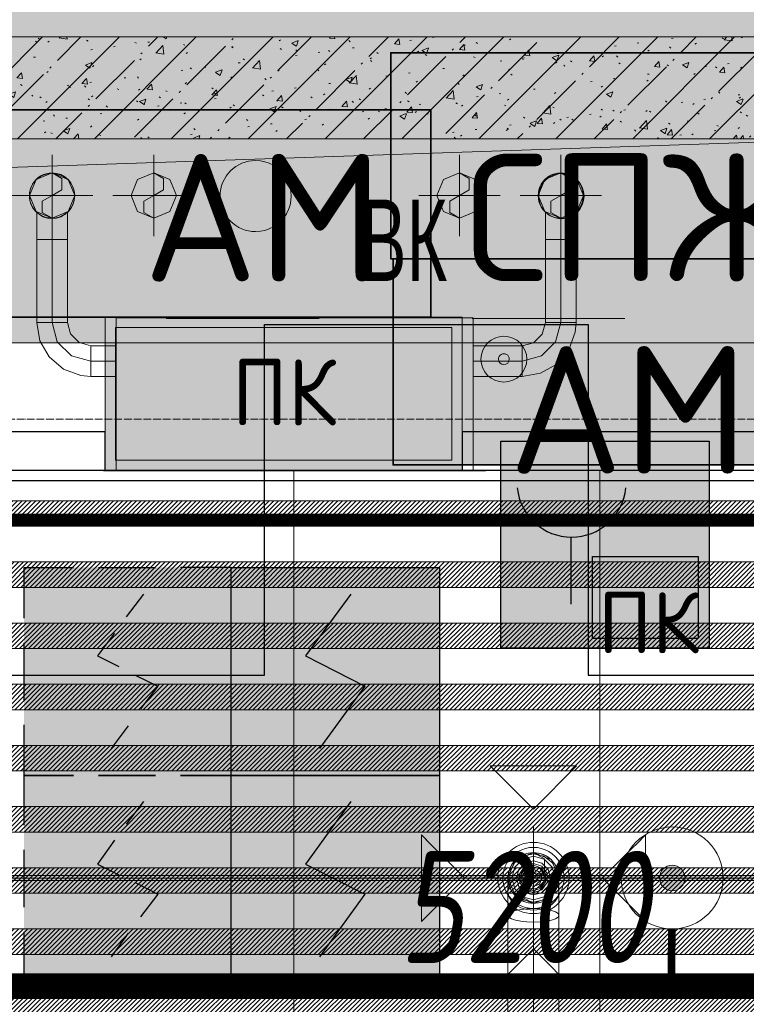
# Model space of a CAD drawing. Header units: millimetres. Extents: x -525784 to 178656, y -69521 to 385150.
# Tile 237 of 256: x -182541 to -181115, y 366396 to 368328. Entities that reach past the tile are written whole.
import ezdxf

# ---------------------------------------------------------------- set-up
doc = ezdxf.new("R2010")
doc.units = ezdxf.units.MM
for name, pattern in [('( Hidden )', [0.375, 0.25, -0.125]), ('-D1-03x03', [6, 3, -3]), ('-D1d1-15x02', [19, 15, -2, 0, -2]), ('DASHDOT', [25.4, 12.7, -6.35, 0, -6.35]), ('DASHEDx20', [0.75, 0.5, -0.25])]:
    doc.linetypes.add(name, pattern=pattern)
doc.layers.get('Defpoints').update_dxf_attribs({"color": 31})
for name, color, linetype, lineweight in [('_0', 7, 'Continuous', 13), ('A-DETL-GENF', 7, 'Continuous', 5), ('A-FLOR', 7, 'Continuous', 5), ('A-GENM-HDLN', 7, '-D1-03x03', 5), ('A-WALL', 7, 'Continuous', 5), ('dim_light', 12, 'Continuous', 9), ('dim_razv', 93, 'DASHDOT', 9), ('engineering', 20, 'Continuous', 13), ('I-WALL', 7, 'Continuous', 5), ('M-EQPM', 7, 'Continuous', 5), ('M-EQPM-IDEN', 7, 'Continuous', 5), ('pot', 183, 'Continuous', 15), ('pot sh', 183, 'Continuous', 15), ('S-GRID', 7, 'Continuous', 5), ('wall_new', 152, 'Continuous', 30)]:
    doc.layers.add(name, color=color, linetype=linetype, lineweight=lineweight)
for name, color, linetype, true_color in [('PDF13_0', 30, 'Continuous', 0xff7f00), ('PDF13_Оборудование', 7, 'Continuous', 0xffffff), ('PDF3_Geometry', 7, 'Continuous', 0xdedede), ('PDF3_Solid Fills', 7, 'Continuous', 0x008000), ('PDF7_Geometry', 7, 'Continuous', 0xaaaaaa)]:
    doc.layers.add(name, color=color, linetype=linetype, true_color=true_color)
for name, color, linetype in [('PDF13_ПС дымовой', 1, 'Continuous'), ('PDF13_ПС ручной', 1, 'Continuous'), ('PDF_Text', 7, 'Continuous')]:
    doc.layers.add(name, color=color, linetype=linetype)
doc.layers.add('pol', color=7, linetype='Continuous', lineweight=15, true_color=0x738991)
doc.layers.add('Сводный план', color=1, linetype='Continuous', lineweight=0, true_color=0xff0000)
doc.styles.add('Arial Narrow_2', font='txt', dxfattribs={"width": 0.75, "height": 250})
doc.styles.add('fl_iso paper', font='isocpeur.ttf', dxfattribs={"width": 0.8, "oblique": 10})
doc.styles.add('GOST-2.304_Type-B', font='GOST_Common.ttf')
doc.styles.add('PDF ISOCPEUR', font='isocpeur.ttf')
doc.dimstyles.new('In tre 1_75', dxfattribs={"dimtxt": 220, "dimasz": 120, "dimexe": 60, "dimexo": 10, "dimgap": 50, "dimtad": 1, "dimdec": 0, "dimrnd": 5, "dimzin": 0, "dimdsep": 46, "dimtxsty": 'fl_iso paper', "dimblk": 'ARCHTICK', "dimcen": 0, "dimdle": 60, "dimadec": 0, "dimazin": 0, "dimtfac": 1, "dimtdec": 0, "dimtofl": 0, "dimtmove": 1, "dimatfit": 1, "dimfxl": 1, "dimtfill": 1, "dimtolj": 1, "dimtzin": 0, "dimarcsym": 1})
pattern_1 = [(225, (-233499.5126, 347664.789), (4.49012806, -4.49012806), [])]
pattern_2 = [(225, (-233499.5126, 348024.789), (4.49012806, -4.49012806), [])]

# ---------------------------------------------------------------- blocks, each defined once
blk = doc.blocks.new('_ArchTick')
at = {"color": 0, "linetype": 'ByBlock', "lineweight": 9, "const_width": 0.15}
blk.add_lwpolyline([(-0.5, -0.5), (0.5, 0.5)], dxfattribs=at)
blk = doc.blocks.new('*D6234')
at = {"layer": 'Defpoints', "color": 0, "transparency": 16777216}
for p in [(-178952.9, 366427.3), (-184152.9, 366189.7), (-178952.9, 366189.7)]:
    blk.add_point(p, dxfattribs=at)
at = {"layer": 'dim_light', "color": 0, "lineweight": -2, "transparency": 16777216}
for p, q in [((-184152.9, 366199.7), (-184152.9, 366487.3)), ((-178952.9, 366199.7), (-178952.9, 366487.3)), ((-184212.9, 366427.3), (-178892.9, 366427.3))]:
    blk.add_line(p, q, dxfattribs=at)
at = {"layer": 'dim_light', "color": 0, "lineweight": -2, "transparency": 16777216, "xscale": 120, "yscale": 120, "zscale": 120, "rotation": 180}
blk.add_blockref('_ArchTick', (-184152.9, 366427.3), dxfattribs=at)
at = {"layer": 'dim_light', "color": 0, "lineweight": -2, "transparency": 16777216, "xscale": 120, "yscale": 120, "zscale": 120}
blk.add_blockref('_ArchTick', (-178952.9, 366427.3), dxfattribs=at)
at = {"layer": 'dim_light', "color": 0, "transparency": 16777216, "insert": (-181552.9, 366587.3), "char_height": 220, "attachment_point": 5, "style": 'fl_iso paper', "bg_fill": 3, "box_fill_scale": 1.1, "bg_fill_color": 256, "bg_fill_true_color": 13158600, "bg_fill_transparency": 0}
blk.add_mtext('\\A1;5200', dxfattribs=at)
blk = doc.blocks.new('*U12213')
at = {"layer": 'pol', "true_color": 0x007dfa, "transparency": 33554687}
h = blk.add_hatch(color=150, dxfattribs=at)
h.dxf.hatch_style = 1
h.paths.add_polyline_path([(22892.6, 0), (0, 0), (0, -10), (22892.6, -10)])
at = {"layer": 'pol', "color": 162, "true_color": 0x2c3cc9}
blk.add_lwpolyline([(22892.6, 0), (0, 0), (0, -10), (22892.6, -10)], close=True, dxfattribs=at)
blk = doc.blocks.new('ghftytytd')
at = {"layer": 'PDF7_Geometry', "color": 5, "lineweight": 18, "true_color": 0x0000ff}
for points in [[(10685.1, 20120), (10770, 20035.1), (10854.8, 20120)], [(10550.3, 19984.5), (10635.1, 19899.6), (10550.3, 19814.7)], [(10989.8, 19984.8), (10905, 19900), (10989.8, 19815.1)], [(10770, 19947.5), (10749.4, 19942.8), (10732.9, 19929.6), (10723.7, 19910.5), (10723.7, 19889.4), (10732.9, 19870.4), (10749.4, 19857.2), (10770, 19852.5), (10790.6, 19857.2), (10807.1, 19870.4), (10816.3, 19889.4), (10816.3, 19910.5), (10807.1, 19929.6), (10790.6, 19942.8)], [(10770, 19857.4), (10748.7, 19863.2), (10733.2, 19878.7), (10727.5, 19900), (10733.2, 19921.2), (10748.7, 19936.8), (10770, 19942.5), (10791.2, 19936.8), (10806.8, 19921.2), (10812.5, 19900), (10806.8, 19878.7), (10791.2, 19863.2)], [(10770, 19933.3), (10753.3, 19928.8), (10741.1, 19916.6), (10736.7, 19900), (10741.1, 19883.3), (10753.3, 19871.1), (10770, 19866.6), (10786.7, 19871.1), (10798.9, 19883.3), (10803.3, 19900), (10798.9, 19916.6), (10786.7, 19928.8)], [(10770, 19871.6), (10753.3, 19877), (10743.1, 19891.2), (10743.1, 19908.7), (10753.3, 19922.9), (10770, 19928.3), (10786.7, 19922.9), (10796.9, 19908.7), (10796.9, 19891.2), (10786.7, 19877)], [(10770, 19925), (10755.3, 19920.2), (10746.2, 19907.7), (10746.2, 19892.2), (10755.3, 19879.7), (10770, 19874.9), (10784.7, 19879.7), (10793.8, 19892.2), (10793.8, 19907.7), (10784.7, 19920.2)], [(10770, 19922), (10757.1, 19917.8), (10749, 19906.8), (10749, 19893.1), (10757.1, 19882.2), (10770, 19878), (10782.9, 19882.2), (10790.9, 19893.1), (10790.9, 19906.8), (10782.9, 19917.8)], [(10720, 19873.2), (10721.7, 19863.7), (10726.7, 19854.9), (10734.6, 19847.3), (10745, 19841.5), (10757.1, 19837.8), (10770, 19836.6), (10782.9, 19837.8), (10795, 19841.5), (10805.4, 19847.3), (10813.3, 19854.9), (10818.3, 19863.7), (10820, 19873.2), (10818.3, 19882.6), (10813.3, 19891.5), (10805.4, 19899), (10795, 19904.9), (10782.9, 19908.5), (10770, 19909.8), (10757.1, 19908.5), (10745, 19904.9), (10734.6, 19899), (10726.7, 19891.5), (10721.7, 19882.6)], [(10770, 19883), (10758, 19887.9), (10753, 19900), (10758, 19912), (10770, 19917), (10782, 19912), (10787, 19900), (10782, 19887.9)], [(10770, 19916.6), (10758.2, 19911.7), (10753.3, 19900), (10758.2, 19888.2), (10770, 19883.3), (10781.8, 19888.2), (10786.7, 19900), (10781.8, 19911.7)], [(10770, 19910), (10761.3, 19905), (10761.3, 19894.9), (10770, 19890), (10778.6, 19894.9), (10778.6, 19905)], [(10720, 19826.8), (10721.7, 19823.3), (10726.7, 19820.1), (10734.6, 19817.3), (10745, 19815.1), (10757.1, 19813.8), (10770, 19813.3), (10782.9, 19813.8), (10795, 19815.1), (10805.4, 19817.3), (10813.3, 19820.1), (10818.3, 19823.3), (10820, 19826.8), (10818.3, 19830.2), (10813.3, 19833.5), (10805.4, 19836.2), (10795, 19838.4), (10782.9, 19839.7), (10770, 19840.2), (10757.1, 19839.7), (10745, 19838.4), (10734.6, 19836.2), (10726.7, 19833.5), (10721.7, 19830.2)], [(10770, 19800), (10757.1, 19800), (10745, 19800), (10734.6, 19800), (10726.7, 19800), (10721.7, 19800), (10720, 19800), (10721.7, 19800), (10726.7, 19800), (10734.6, 19800), (10745, 19800), (10757.1, 19800)], [(10770, 19800), (10782.9, 19800), (10795, 19800), (10805.4, 19800), (10813.3, 19800), (10818.3, 19800), (10820, 19800), (10820, 19619.9), (10818.3, 19619.9), (10813.3, 19619.9), (10805.4, 19619.9), (10795, 19619.9), (10782.9, 19619.9), (10770, 19619.9)], [(10770, 19800), (10782.9, 19800), (10795, 19800), (10805.4, 19800), (10813.3, 19800), (10818.3, 19800), (10820, 19800), (10818.3, 19800), (10813.3, 19800), (10805.4, 19800), (10795, 19800), (10782.9, 19800)], [(10685.1, 19676), (10770, 19760.9), (10854.8, 19676)]]:
    blk.add_lwpolyline(points, close=True, dxfattribs=at)
for points in [[(10770, 19800), (10770, 20000)], [(10770, 19949.9), (10757.1, 19948.3), (10745, 19943.3), (10734.6, 19935.3), (10726.7, 19925), (10721.7, 19912.9), (10720, 19900), (10721.7, 19912.9), (10726.7, 19925), (10734.6, 19935.3), (10745, 19943.3), (10757.1, 19948.3), (10770, 19949.9), (10782.9, 19948.3), (10795, 19943.3), (10805.4, 19935.3), (10813.3, 19925), (10818.3, 19912.9), (10820, 19900), (10818.3, 19912.9), (10813.3, 19925), (10805.4, 19935.3), (10795, 19943.3), (10782.9, 19948.3), (10770, 19949.9), (10791.6, 19937.5), (10791.6, 19912.4), (10770, 19900), (10748.3, 19887.5), (10748.3, 19862.5), (10770, 19850), (10770, 19886.6), (10770, 19900)], [(10820, 19900), (10805.4, 19935.3), (10770, 19949.9), (10734.6, 19935.3), (10720, 19900)], [(10670, 19900), (10870, 19900)], [(10720, 19900), (10734.6, 19864.6), (10770, 19850), (10805.4, 19864.6), (10820, 19900)], [(10720, 19619.9), (10720, 19800), (10720, 19826.8), (10720, 19873.2), (10720, 19900), (10721.7, 19887), (10726.7, 19874.9), (10734.6, 19864.6), (10745, 19856.7), (10757.1, 19851.7), (10770, 19850), (10757.1, 19851.7), (10745, 19856.7), (10734.6, 19864.6), (10726.7, 19874.9), (10721.7, 19887), (10720, 19900)], [(10770, 19850), (10782.9, 19851.7), (10795, 19856.7), (10805.4, 19864.6), (10813.3, 19874.9), (10818.3, 19887), (10820, 19900)], [(10820, 19900), (10818.3, 19887), (10813.3, 19874.9), (10805.4, 19864.6), (10795, 19856.7), (10782.9, 19851.7), (10770, 19850)], [(10820, 19873.2), (10820, 19900)], [(10820, 19826.8), (10820, 19873.2)], [(10770, 19800), (10770, 19850)], [(10820, 19800), (10820, 19826.8)], [(10720, 19800), (10721.7, 19800), (10726.7, 19800), (10734.6, 19800), (10745, 19800), (10757.1, 19800), (10770, 19800)], [(10770, 19800), (10757.1, 19800), (10745, 19800), (10734.6, 19800), (10726.7, 19800), (10721.7, 19800), (10720, 19800)], [(10770, 19800), (10782.9, 19800), (10795, 19800), (10805.4, 19800), (10813.3, 19800), (10818.3, 19800), (10820, 19800)], [(10770, 19619.9), (10770, 19800)]]:
    blk.add_lwpolyline(points, dxfattribs=at)
for points in [[(10700, 19900, 0.999748), (10840, 19900, 0.999748)], [(10710, 19900, 1.000294), (10830, 19900, 1.000294)]]:
    blk.add_lwpolyline(points, format="xyb", close=True, dxfattribs=at)
for centre, radius, start, end in [((10770, 19899.9), 70, 0.0144, 179.9856), ((10770, 19900), 60, 359.9832, 180.0168), ((10770, 19899.9), 50, 0.0202, 179.9798), ((10770, 19899.9), 50, 0.0202, 179.9798), ((10770, 19899.9), 50, 0.0202, 179.9798), ((10770, 19899.9), 50, 0.0202, 179.9798), ((10770, 19900), 70, 180.0144, 359.9856), ((10770, 19899.9), 60, 179.9832, 0.0168), ((10770, 19900), 50, 180.0202, 359.9798), ((10770, 19900), 50, 180.0202, 359.9798), ((10770, 19900), 50, 180.0202, 359.9798), ((10770, 19900), 50, 180.0202, 359.9798)]:
    blk.add_arc(centre, radius, start, end, dxfattribs=at)
blk = doc.blocks.new('kggfdrrrv44')
at = {"layer": 'PDF13_0', "lineweight": 25}
blk.add_lwpolyline([(7505.7, 20297.8), (10242.6, 20297.8), (10242.6, 20985.7), (10877.6, 20985.7), (10877.6, 20297.8), (25074.1, 20297.8), (25074.1, 20943.3), (25406.5, 20943.3), (25406.5, 20297.8), (29057.7, 20297.8)], dxfattribs=at)
at = {"layer": 'PDF13_Оборудование', "transparency": 33554559}
for points in [[(11430, 21519.1), (10490.2, 21519.1), (11430, 21114.8)], [(10490.2, 21519.1), (11430, 21114.8), (10490.2, 21114.8)], [(10568.6, 21406.9), (9628.8, 21406.9), (10568.6, 21000.5)], [(9628.8, 21406.9), (10568.6, 21000.5), (9628.8, 21000.5)], [(11434.3, 21114.8), (10494.5, 21114.8), (11434.3, 20710.5)], [(10494.5, 21114.8), (11434.3, 20710.5), (10494.5, 20710.5)]]:
    blk.add_solid(points, dxfattribs=at)
at = {"layer": 'PDF13_ПС дымовой', "color": 230, "lineweight": 25, "true_color": 0xff007f}
for points in [[(9770.6, 20409.9), (9770.6, 20509.4), (9867.9, 20509.4)], [(9916.6, 20509.4), (10028.8, 20509.4)], [(10177, 20409.9), (10177, 20509.4), (10077.5, 20509.4)], [(9971.7, 20412.1), (10005.5, 20456.5)], [(9948.4, 20380.3), (9914.5, 20335.9), (9956.8, 20314.7)], [(9770.6, 20249.1), (9770.6, 20361.3)], [(10177, 20249.1), (10177, 20361.3)], [(9988.6, 20297.8), (10033, 20276.6), (9999.2, 20232.1)], [(9770.6, 20003.5), (9770.6, 20100.9), (9867.9, 20100.9), (9770.6, 20100.9), (9770.6, 20200.4)], [(9942, 20153.8), (9975.9, 20198.3)], [(10177, 20003.5), (10177, 20100.9), (10077.5, 20100.9), (10177, 20100.9), (10177, 20200.4)], [(9971.7, 20005.7), (10005.5, 20050.1)], [(9948.4, 19973.9), (9914.5, 19927.3), (9956.8, 19906.2)], [(9770.6, 19842.7), (9770.6, 19954.9)], [(10177, 19842.7), (10177, 19954.9)], [(9988.6, 19891.4), (10033, 19868.1), (9999.2, 19823.6)], [(9867.9, 19694.5), (9770.6, 19694.5), (9770.6, 19794)], [(9942, 19745.3), (9975.9, 19791.9)], [(10077.5, 19694.5), (10177, 19694.5), (10177, 19794)], [(9916.6, 19694.5), (10028.8, 19694.5)]]:
    blk.add_lwpolyline(points, dxfattribs=at)
at = {"layer": 'PDF13_ПС дымовой', "lineweight": 30}
for points in [[(10585.5, 20509.4), (10585.5, 20306.2), (10585.5, 20100.9), (10380.2, 20100.9), (10177, 20100.9), (10177, 20306.2), (10177, 20509.4), (10380.2, 20509.4)], [(10585.5, 20100.9), (10585.5, 19897.7), (10585.5, 19694.5), (10380.2, 19694.5), (10177, 19694.5), (10177, 19897.7), (10177, 20100.9), (10380.2, 20100.9)]]:
    blk.add_lwpolyline(points, close=True, dxfattribs=at)
for points in [[(10411.9, 20456.5), (10323, 20335.9), (10439.4, 20276.6), (10350.5, 20153.8)], [(10411.9, 20050.1), (10323, 19927.3), (10439.4, 19868.1), (10350.5, 19745.3)]]:
    blk.add_lwpolyline(points, dxfattribs=at)
at = {"layer": 'PDF13_ПС дымовой', "color": 230, "lineweight": 25, "true_color": 0xff007f}
blk.add_lwpolyline([(10028.8, 20100.9), (9916.6, 20100.9)], close=True, dxfattribs=at)
at = {"layer": 'PDF13_ПС дымовой', "color": 7, "true_color": 0xffffff, "transparency": 33554559}
for points in [[(10177, 20509.4), (9770.6, 20509.4), (10177, 20100.9)], [(9770.6, 20509.4), (10177, 20100.9), (9770.6, 20100.9)], [(10585.5, 20509.4), (10177, 20509.4), (10585.5, 20306.2)], [(10177, 20509.4), (10585.5, 20306.2), (10177, 20306.2)], [(10585.5, 20306.2), (10177, 20306.2), (10585.5, 20100.9)], [(10177, 20306.2), (10585.5, 20100.9), (10177, 20100.9)], [(10177, 20100.9), (9770.6, 20100.9), (10177, 19694.5)], [(9770.6, 20100.9), (10177, 19694.5), (9770.6, 19694.5)], [(10585.5, 20100.9), (10177, 20100.9), (10585.5, 19897.7)], [(10177, 20100.9), (10585.5, 19897.7), (10177, 19897.7)], [(10585.5, 19897.7), (10177, 19897.7), (10585.5, 19694.5)], [(10177, 19897.7), (10585.5, 19694.5), (10177, 19694.5)]]:
    blk.add_solid(points, dxfattribs=at)
at = {"layer": 'PDF13_ПС ручной', "color": 7, "true_color": 0xffffff, "transparency": 33554559}
for points in [[(11114.7, 20757.1), (10706.1, 20757.1), (11114.7, 20350.7)], [(10706.1, 20757.1), (11114.7, 20350.7), (10706.1, 20350.7)]]:
    blk.add_solid(points, dxfattribs=at)
at = {"layer": 'PDF_Text', "color": 177, "lineweight": 35, "true_color": 0x283188}
for points in [[(11430, 21519.1), (10490.2, 21519.1), (10490.2, 21114.8), (11430, 21114.8)], [(10568.6, 21406.9), (9628.8, 21406.9), (9628.8, 21000.5), (10568.6, 21000.5)], [(11434.3, 21114.8), (10494.5, 21114.8), (10494.5, 20710.5), (11434.3, 20710.5)]]:
    blk.add_lwpolyline(points, close=True, dxfattribs=at)
at = {"layer": 'PDF_Text', "color": 5, "lineweight": 30}
for points in [[(11114.7, 20350.7), (10706.1, 20350.7), (10706.1, 20757.1), (11114.7, 20757.1)], [(10886.1, 20530.6), (11093.5, 20530.6), (11093.5, 20369.7), (10886.1, 20369.7)]]:
    blk.add_lwpolyline(points, close=True, dxfattribs=at)
blk.add_lwpolyline([(10843.7, 20568.7), (10843.7, 20437.5)], dxfattribs=at)
blk.add_arc((10844.8, 20675.6), 106.9, 185.5706, 354.4294, dxfattribs=at)
at = {"layer": 'PDF_Text', "color": 177, "true_color": 0x283188, "char_height": 249.99, "attachment_point": 7, "style": 'PDF ISOCPEUR'}
for s, insert in [('АМ СПЖ', (10004.3, 21070)), ('АМ', (10721, 20693))]:
    blk.add_mtext(s, dxfattribs=dict(at, insert=insert))
at = {"layer": 'PDF_Text', "color": 5, "insert": (10896.6, 20340.7), "char_height": 120, "attachment_point": 7, "style": 'PDF ISOCPEUR'}
blk.add_mtext('ПК', dxfattribs=at)
blk = doc.blocks.new('ghfrrdx644')
at = {"layer": 'Сводный план', "lineweight": 13, "true_color": 0x00c200}
h = blk.add_hatch(color=92, dxfattribs=at)
h.dxf.hatch_style = 1
edge = h.paths.add_edge_path()
edge.add_arc((12468.4, 17945.6), 25, 0, 360)
at = {"layer": 'PDF3_Geometry', "color": 1, "lineweight": 18}
for points in [[(11251.7, 19364.5), (11251.7, 19204.5)], [(12249.8, 19364.5), (12249.8, 19204.5)], [(11207.2, 19284.5), (11220.2, 19253.1), (11251.7, 19240), (11283.2, 19253.1), (11296.2, 19284.5), (11283.2, 19316), (11251.7, 19329), (11220.2, 19316)], [(12205.3, 19284.5), (12218.3, 19253.1), (12249.8, 19240), (12281.3, 19253.1), (12294.3, 19284.5), (12281.3, 19316), (12249.8, 19329), (12218.3, 19316)], [(11331.7, 19284.5), (11171.7, 19284.5)], [(12329.8, 19284.5), (12169.8, 19284.5)], [(11251.7, 19198.5), (11243.9, 19198.5), (11236.6, 19198.5), (11230.4, 19198.5), (11225.6, 19198.5), (11222.6, 19198.5), (11221.6, 19198.5), (11222.6, 19198.5), (11225.6, 19198.5), (11230.4, 19198.5), (11236.6, 19198.5), (11243.9, 19198.5)], [(11251.7, 19198.5), (11259.5, 19198.5), (11266.7, 19198.5), (11272.9, 19198.5), (11277.7, 19198.5), (11280.7, 19198.5), (11281.7, 19198.5), (11281.7, 19035.6), (11280.7, 19035.6), (11277.7, 19035.6), (11272.9, 19035.6), (11266.7, 19035.6), (11259.5, 19035.6), (11251.7, 19035.6)], [(11251.7, 19198.5), (11259.5, 19198.5), (11266.8, 19198.5), (11273, 19198.5), (11277.8, 19198.5), (11280.8, 19198.5), (11281.9, 19198.5), (11280.8, 19198.5), (11277.8, 19198.5), (11273, 19198.5), (11266.8, 19198.5), (11259.5, 19198.5)], [(12249.8, 19198.5), (12242, 19198.5), (12234.7, 19198.5), (12228.5, 19198.5), (12223.7, 19198.5), (12220.7, 19198.5), (12219.6, 19198.5), (12220.7, 19198.5), (12223.7, 19198.5), (12228.5, 19198.5), (12234.7, 19198.5), (12242, 19198.5)], [(12249.8, 19198.5), (12257.6, 19198.5), (12264.9, 19198.5), (12271.1, 19198.5), (12275.9, 19198.5), (12278.9, 19198.5), (12279.9, 19198.5), (12278.9, 19198.5), (12275.9, 19198.5), (12271.1, 19198.5), (12264.9, 19198.5), (12257.6, 19198.5)], [(11327.7, 18989.8), (11304.6, 18996), (11287.8, 19013), (11281.9, 19035.6), (11280.8, 19035.6), (11277.8, 19035.6), (11273, 19035.6), (11266.8, 19035.6), (11259.5, 19035.6), (11251.7, 19035.6), (11243.9, 19035.6), (11236.6, 19035.6), (11230.4, 19035.6), (11225.6, 19035.6), (11222.6, 19035.6), (11221.6, 19035.6), (11227.9, 18999.6), (11246.1, 18967.8), (11274, 18944.1), (11308.3, 18931.3), (11327.7, 18929.5), (11327.7, 18930.5), (11327.7, 18933.5), (11327.7, 18938.3), (11327.7, 18944.6), (11327.7, 18951.8), (11327.7, 18959.6), (11327.7, 18967.4), (11327.7, 18974.7), (11327.7, 18981), (11327.7, 18985.8), (11327.7, 18988.8)], [(11261.9, 18997.6), (11251.7, 19035.6), (11261.9, 18997.6), (11289.7, 18969.8), (11327.7, 18959.6), (11289.7, 18969.8)], [(12077.7, 18745.6), (12077.7, 19044.6), (11377.7, 19044.6), (11377.7, 18745.6), (11377.7, 19044.6), (12077.7, 19044.6)], [(12219.6, 19035.6), (12213.4, 19012.6), (12196.4, 18995.8), (12173.8, 18989.8), (12173.8, 18988.8), (12173.8, 18985.8), (12173.8, 18981), (12173.8, 18974.7), (12173.8, 18967.4), (12173.8, 18959.6), (12173.8, 18951.8), (12173.8, 18944.6), (12173.8, 18938.3), (12173.8, 18933.5), (12173.8, 18930.5), (12173.8, 18929.5), (12209.9, 18935.8), (12241.7, 18954), (12265.4, 18981.9), (12278.2, 19016.2), (12279.9, 19035.6), (12278.9, 19035.6), (12275.9, 19035.6), (12271.1, 19035.6), (12264.9, 19035.6), (12257.6, 19035.6), (12249.8, 19035.6), (12242, 19035.6), (12234.7, 19035.6), (12228.5, 19035.6), (12223.7, 19035.6), (12220.7, 19035.6)], [(11327.7, 18959.6), (11327.7, 18967.4), (11327.7, 18974.6), (11327.7, 18980.9), (11327.7, 18985.6), (11327.7, 18988.6), (11327.7, 18989.6), (11377.7, 18989.6), (11377.7, 18988.6), (11377.7, 18985.6), (11377.7, 18980.9), (11377.7, 18974.6), (11377.7, 18967.4), (11377.7, 18959.6)], [(12173.8, 18959.6), (12173.8, 18951.9), (12173.8, 18944.6), (12173.8, 18938.4), (12173.8, 18933.7), (12173.8, 18930.7), (12173.8, 18929.6), (12077.7, 18929.6), (12077.7, 18930.7), (12077.7, 18933.7), (12077.7, 18938.4), (12077.7, 18944.6), (12077.7, 18951.9), (12077.7, 18959.6)], [(12102.7, 18745.6), (11352.7, 18745.6)], [(11352.7, 18744.6), (11352.7, 18745.6)], [(12102.7, 18744.6), (11352.7, 18744.6)], [(12077.7, 18745.6), (11377.7, 18745.6)], [(12052.7, 18744.6), (11402.7, 18744.6)], [(11402.7, 18744.6), (12052.7, 18744.6)], [(12052.7, 18744.6), (11402.7, 18744.6)], [(11402.7, 18744.6), (12052.7, 18744.6)], [(12102.7, 18744.6), (12102.7, 18745.6)]]:
    blk.add_lwpolyline(points, close=True, dxfattribs=at)
at = {"layer": 'PDF3_Geometry', "color": 232, "lineweight": 18, "true_color": 0xca0064}
for points in [[(11451.1, 19204.5), (11451.1, 19364.5)], [(12051.1, 19204.5), (12051.1, 19364.5)], [(11451.1, 19329), (11470.3, 19317.9), (11470.3, 19295.7), (11451.1, 19284.5), (11431.8, 19273.4), (11431.8, 19251.2), (11451.1, 19240)], [(12051.1, 19329), (12070.3, 19317.9), (12070.3, 19295.7), (12051.1, 19284.5), (12031.8, 19273.4), (12031.8, 19251.2), (12051.1, 19240)], [(11371.1, 19284.5), (11531.1, 19284.5)], [(11971.1, 19284.5), (12131.1, 19284.5)]]:
    blk.add_lwpolyline(points, dxfattribs=at)
at = {"layer": 'PDF3_Geometry', "color": 1, "lineweight": 18}
for points in [[(11251.7, 19329), (11271, 19317.9), (11271, 19295.7), (11251.7, 19284.5), (11232.4, 19273.4), (11232.4, 19251.2), (11251.7, 19240, 1)], [(12249.8, 19329), (12269.1, 19317.9), (12269.1, 19295.7), (12249.8, 19284.5), (12230.5, 19273.4), (12230.5, 19251.2), (12249.8, 19240, 0.999992)]]:
    blk.add_lwpolyline(points, format="xyb", close=True, dxfattribs=at)
at = {"layer": 'PDF3_Geometry', "color": 232, "lineweight": 18, "true_color": 0xca0064}
for points in [[(11406.6, 19284.5), (11419.6, 19253.1), (11451.1, 19240), (11482.5, 19253.1), (11495.6, 19284.5), (11482.5, 19316), (11451.1, 19329), (11419.6, 19316)], [(12006.6, 19284.5), (12019.6, 19253.1), (12051.1, 19240), (12082.5, 19253.1), (12095.6, 19284.5), (12082.5, 19316), (12051.1, 19329), (12019.6, 19316)]]:
    blk.add_lwpolyline(points, close=True, dxfattribs=at)
at = {"layer": 'PDF3_Geometry', "color": 1, "lineweight": 18}
for points in [[(11251.7, 19198.5), (11251.7, 19284.5)], [(12249.8, 19198.5), (12249.8, 19284.5)], [(11221.6, 19251.8), (11221.6, 19198.5)], [(11281.9, 19198.5), (11281.9, 19251.8)], [(12219.6, 19251.8), (12219.6, 19198.5)], [(12279.9, 19198.5), (12279.9, 19251.8)], [(11281.7, 19035.6), (11280.7, 19035.6), (11277.7, 19035.6), (11272.9, 19035.6), (11266.7, 19035.6), (11259.5, 19035.6), (11251.7, 19035.6), (11251.7, 19198.5), (11243.9, 19198.5), (11236.7, 19198.5), (11230.5, 19198.5), (11225.7, 19198.5), (11222.7, 19198.5), (11221.7, 19198.5), (11221.7, 19035.6), (11222.7, 19035.6), (11225.7, 19035.6), (11230.5, 19035.6), (11236.7, 19035.6), (11243.9, 19035.6), (11251.7, 19035.6), (11243.9, 19035.6), (11236.7, 19035.6), (11230.5, 19035.6), (11225.7, 19035.6), (11222.7, 19035.6), (11221.7, 19035.6)], [(11221.7, 19198.5), (11222.7, 19198.5), (11225.7, 19198.5), (11230.5, 19198.5), (11236.7, 19198.5), (11243.9, 19198.5), (11251.7, 19198.5), (11259.5, 19198.5), (11266.7, 19198.5), (11272.9, 19198.5), (11277.7, 19198.5), (11280.7, 19198.5), (11281.7, 19198.5)], [(12219.8, 19035.6), (12220.8, 19035.6), (12223.8, 19035.6), (12228.6, 19035.6), (12234.8, 19035.6), (12242, 19035.6), (12249.8, 19035.6), (12257.6, 19035.6), (12264.8, 19035.6), (12271, 19035.6), (12275.8, 19035.6), (12278.8, 19035.6), (12279.8, 19035.6), (12278.8, 19035.6), (12275.8, 19035.6), (12271, 19035.6), (12264.8, 19035.6), (12257.6, 19035.6), (12249.8, 19035.6), (12242, 19035.6), (12234.8, 19035.6), (12228.6, 19035.6), (12223.8, 19035.6), (12220.8, 19035.6), (12219.8, 19035.6), (12219.8, 19198.5), (12220.8, 19198.5), (12223.8, 19198.5), (12228.6, 19198.5), (12234.8, 19198.5), (12242, 19198.5), (12249.8, 19198.5), (12249.8, 19035.6), (12239.6, 18997.6), (12211.8, 18969.8), (12173.8, 18959.6), (12077.7, 18959.6), (12077.7, 18951.9), (12077.7, 18944.6), (12077.7, 18938.4), (12077.7, 18933.7), (12077.7, 18930.7), (12077.7, 18929.6)], [(12219.8, 19198.5), (12220.8, 19198.5), (12223.8, 19198.5), (12228.6, 19198.5), (12234.8, 19198.5), (12242, 19198.5), (12249.8, 19198.5), (12249.8, 19035.6), (12239.6, 18997.6), (12211.8, 18969.8), (12173.8, 18959.6), (12173.8, 18951.9), (12173.8, 18944.6), (12173.8, 18938.4), (12173.8, 18933.7), (12173.8, 18930.7), (12173.8, 18929.6)], [(12279.8, 19035.6), (12279.8, 19198.5), (12278.8, 19198.5), (12275.8, 19198.5), (12271, 19198.5), (12264.8, 19198.5), (12257.6, 19198.5), (12249.8, 19198.5), (12257.6, 19198.5), (12264.8, 19198.5), (12271, 19198.5), (12275.8, 19198.5), (12278.8, 19198.5), (12279.8, 19198.5)], [(11281.9, 19035.6), (11280.8, 19035.6), (11277.8, 19035.6), (11273, 19035.6), (11266.8, 19035.6), (11259.5, 19035.6), (11251.7, 19035.6), (11243.9, 19035.6), (11236.6, 19035.6), (11230.4, 19035.6), (11225.6, 19035.6), (11222.6, 19035.6), (11221.6, 19035.6)], [(12219.6, 19035.6), (12220.7, 19035.6), (12223.7, 19035.6), (12228.5, 19035.6), (12234.7, 19035.6), (12242, 19035.6), (12249.8, 19035.6), (12257.6, 19035.6), (12264.9, 19035.6), (12271.1, 19035.6), (12275.9, 19035.6), (12278.9, 19035.6), (12279.9, 19035.6)], [(11327.7, 18989.8), (11327.7, 18988.8), (11327.7, 18985.8), (11327.7, 18981), (11327.7, 18974.7), (11327.7, 18967.4), (11327.7, 18959.6), (11327.7, 18951.8), (11327.7, 18944.6), (11327.7, 18938.3), (11327.7, 18933.5), (11327.7, 18930.5), (11327.7, 18929.5)], [(11327.7, 18989.6), (11327.7, 18988.6), (11327.7, 18985.6), (11327.7, 18980.9), (11327.7, 18974.6), (11327.7, 18967.4), (11327.7, 18959.6), (11377.7, 18959.6), (11377.7, 18967.4), (11377.7, 18974.6), (11377.7, 18980.9), (11377.7, 18985.6), (11377.7, 18988.6), (11377.7, 18989.6)], [(12173.8, 18989.6), (12173.8, 18988.6), (12173.8, 18985.6), (12173.8, 18980.9), (12173.8, 18974.6), (12173.8, 18967.4), (12173.8, 18959.6), (12173.8, 18967.4), (12173.8, 18974.6), (12173.8, 18980.9), (12173.8, 18985.6), (12173.8, 18988.6), (12173.8, 18989.6), (12077.7, 18989.6), (12077.7, 18988.6), (12077.7, 18985.6), (12077.7, 18980.9), (12077.7, 18974.6), (12077.7, 18967.4), (12077.7, 18959.6), (12077.7, 18967.4), (12077.7, 18974.6), (12077.7, 18980.9), (12077.7, 18985.6), (12077.7, 18988.6), (12077.7, 18989.6)], [(12173.8, 18989.8), (12173.8, 18988.8), (12173.8, 18985.8), (12173.8, 18981), (12173.8, 18974.7), (12173.8, 18967.4), (12173.8, 18959.6), (12173.8, 18951.8), (12173.8, 18944.6), (12173.8, 18938.3), (12173.8, 18933.5), (12173.8, 18930.5), (12173.8, 18929.5)], [(11327.7, 18929.6), (11327.7, 18930.7), (11327.7, 18933.7), (11327.7, 18938.4), (11327.7, 18944.6), (11327.7, 18951.9), (11327.7, 18959.6), (11327.7, 18951.9), (11327.7, 18944.6), (11327.7, 18938.4), (11327.7, 18933.7), (11327.7, 18930.7), (11327.7, 18929.6), (11377.7, 18929.6), (11377.7, 18930.7), (11377.7, 18933.7), (11377.7, 18938.4), (11377.7, 18944.6), (11377.7, 18951.9), (11377.7, 18959.6), (11377.7, 18951.9), (11377.7, 18944.6), (11377.7, 18938.4), (11377.7, 18933.7), (11377.7, 18930.7), (11377.7, 18929.6)], [(12052.7, 18745.6), (11402.7, 18745.6)], [(11402.7, 18745.6), (11402.7, 18744.6)], [(11402.7, 18744.6), (11402.7, 18745.6)], [(11402.7, 18745.6), (12052.7, 18745.6)], [(12052.7, 18745.6), (11402.7, 18745.6)], [(11402.7, 18745.6), (11402.7, 18744.6)], [(11402.7, 18745.6), (11402.7, 18744.6)], [(11402.7, 18745.6), (12052.7, 18745.6)], [(12052.7, 18745.6), (11402.7, 18745.6)], [(11402.7, 18745.6), (12052.7, 18745.6)], [(11402.7, 18745.6), (12052.7, 18745.6)], [(12052.7, 18745.6), (11402.7, 18745.6)], [(11402.7, 18744.6), (11402.7, 18745.6)], [(11402.7, 18745.6), (11402.7, 18744.6)], [(11402.7, 18745.6), (11402.7, 18744.6)], [(11402.7, 18745.6), (11402.7, 18744.6)], [(12052.7, 18744.6), (12052.7, 18745.6)], [(12052.7, 18744.6), (12052.7, 18745.6)], [(12052.7, 18745.6), (12052.7, 18744.6)], [(12052.7, 18745.6), (12052.7, 18744.6)], [(12052.7, 18744.6), (12052.7, 18745.6)], [(12052.7, 18744.6), (12052.7, 18745.6)], [(12052.7, 18745.6), (12052.7, 18744.6)], [(12052.7, 18745.6), (12052.7, 18744.6)]]:
    blk.add_lwpolyline(points, dxfattribs=at)
at = {"layer": 'PDF3_Geometry', "color": 254, "lineweight": 9, "true_color": 0xcccccc}
blk.add_lwpolyline([(11475.7, 19043.6), (11775.7, 19043.6)], close=True, dxfattribs=at)
for points in [[(12075.7, 19043.6), (12375.7, 19043.6)], [(12375.7, 19043.6), (12075.7, 19043.6)]]:
    blk.add_lwpolyline(points, dxfattribs=at)
at = {"layer": 'PDF3_Geometry', "color": 96, "lineweight": 18, "true_color": 0x008000}
for centre, radius, start, end in [((11651.1, 19283.5), 69.8, 90, 270), ((11651.1, 19283.5), 69.8, 269.9991, 90.0009), ((12138.1, 18963.5), 45, 0.0007, 179.9993), ((12138.1, 18963.5), 10.7, 359.9972, 180.0028), ((12138.1, 18963.5), 45, 180.0007, 359.9993), ((12138.1, 18963.5), 10.7, 180.0028, 359.9972)]:
    blk.add_arc(centre, radius, start, end, dxfattribs=at)
at = {"layer": 'PDF3_Geometry', "color": 1, "lineweight": 18}
for centre, start, end in [((11251.6, 19283.9), 90.0005, 269.9995), ((11251.6, 19283.9), 90.0005, 269.9995), ((11251.7, 19284.5), 89.9991, 270.0009), ((11251.7, 19284.5), 89.9991, 270.0009), ((11251.6, 19283.9), 270, 90), ((11251.7, 19284.5), 270, 90), ((12249.8, 19284.5), 89.9991, 270.0009), ((12249.8, 19284.5), 89.9991, 270.0009), ((12251.1, 19283.5), 89.9986, 270.0014), ((12251.1, 19283.5), 89.9986, 270.0014), ((12249.8, 19284.5), 270.0005, 89.9995), ((12251.1, 19283.5), 270, 90)]:
    blk.add_arc(centre, 44.4, start, end, dxfattribs=at)
at = {"layer": 'PDF3_Solid Fills', "color": 11, "lineweight": 35, "true_color": 0xff7b7b, "transparency": 33554559}
for points in [[(12102.7, 18744.6), (12102.7, 18745.6), (11352.7, 18744.6)], [(12052.7, 18744.6), (12052.7, 18745.6), (11402.7, 18744.6)], [(12052.7, 18744.6), (12052.7, 18745.6), (11402.7, 18744.6)], [(12052.7, 18744.6), (12052.7, 18745.6), (11402.7, 18744.6)], [(12052.7, 18744.6), (12052.7, 18745.6), (11402.7, 18744.6)]]:
    blk.add_solid(points, dxfattribs=at)
at = {"layer": 'Сводный план', "color": 96, "true_color": 0x008000}
for points, const_width in [([(32475.1, 20256.3), (31175.2, 20267.1), (31175.5, 17733.2), (8606.3, 17733.2), (8605.2, 17960.8)], 50), ([(12467.6, 17845.2), (12466.8, 17742.3)], 15)]:
    blk.add_lwpolyline(points, dxfattribs=dict(at, const_width=const_width))
at = {"layer": 'Сводный план', "color": 92, "lineweight": 13, "true_color": 0x00c200}
for radius in [100, 25]:
    blk.add_circle((12468.4, 17945.6), radius, dxfattribs=at)
blk = doc.blocks.new('A_MEQ_OpeningShaft-Rectangular - ВК-4805161-50_AS_M_L24')
at = {"layer": 'A-DETL-GENF'}
for p, q in [((0, 0), (0, -400)), ((57.1, -57.1), (1750, 0)), ((0, -400), (57.1, -57.1)), ((0, -400), (1750, -400))]:
    blk.add_line(p, q, dxfattribs=at)
at = {"layer": 'A-GENM-HDLN'}
for p, q in [((0, 0), (0, -400)), ((0, -400), (1750, -400))]:
    blk.add_line(p, q, dxfattribs=at)

msp = doc.modelspace()

# ---------------------------------------------------------------- hatches: boundary and pattern name
at = {"layer": '_0', "transparency": 33554534}
h = msp.add_hatch(color=252, dxfattribs=at)
h.dxf.hatch_style = 1
h.paths.add_polyline_path([(-154802.1, 346193.4), (-192753.7, 346193.4), (-192753.7, 376145), (-154802.1, 376145)])
h.paths.add_polyline_path([(-161802.9, 356694.2), (-161802.9, 356294.2), (-161302.9, 356294.2), (-161302.9, 353444.2), (-163402.9, 353444.2), (-163402.9, 354644.2), (-183902.9, 354644.2), (-183902.9, 353444.2), (-186502.9, 353444.2), (-186502.9, 355844.2), (-186002.9, 355844.2), (-186002.9, 356694.2), (-183902.9, 356694.2), (-183902.9, 360744.2), (-179002.9, 360744.2), (-179002.9, 359244.2), (-177402.9, 359244.2), (-177402.9, 365644.2), (-185752.9, 365644.2), (-185752.9, 367444.2), (-185753.5, 367444.2), (-185753.5, 367644.2), (-183902.9, 367644.2), (-183902.9, 367694.2), (-163952.9, 367694.2), (-163952.9, 369444.2), (-160672.9, 369444.2), (-160672.9, 367444.2), (-161752.9, 367444.2), (-161752.9, 365644.2), (-169802.9, 365644.2), (-169802.9, 356694.2)], flags=16)
at = {"layer": 'engineering', "linetype": 'Continuous', "true_color": 0xf27172}
h = msp.add_hatch(color=11, dxfattribs=at)
h.dxf.hatch_style = 1
h.paths.add_polyline_path([(-182372.9, 367744.2), (-181672.9, 367744.2), (-181672.9, 367444.2), (-182372.9, 367444.2)])
at = {"layer": 'I-WALL'}
h = msp.add_hatch(dxfattribs=at)
h.set_pattern_fill('FP_43', color=256, style=0, pattern_type=2)
h.set_pattern_definition([(45, (-192252.93, 346694.18), (-75.43415, 75.43415), [106.68, -17.78, 3.556, -17.78]), (45, (-192252.93, 346769.56), (-75.43415, 75.43415), []), (50, (-192252.93, 346694.18), (127.5292, -11.15758), [13.335, -146.685]), (355, (-192252.93, 346694.18), (-24.66966, 133.74), [10.668, -117.348]), (100.451, (-192242.31, 346693.25), (102.85973, 122.5818), [11.333, -124.663]), (46.184, (-192252.93, 346729.74), (189.7552, -29.4304), [20.002, -220.027]), (96.636, (-192237.12, 346727.29), (166.1822, 173.1996), [17, -186.995]), (351.184, (-192252.93, 346729.74), (166.184, 173.1976), [16.002, -176.022]), (21, (-192235.15, 346720.85), (106.13027, -71.58603), [13.335, -146.685]), (326, (-192235.15, 346720.85), (43.2619, 128.93175), [10.668, -117.348]), (71.451, (-192226.31, 346714.88), (149.392, 57.34505), [11.333, -124.663]), (37.5, (-192252.935, 346694.178), (2.16223, 59.18836), [3.353, -112.573, 3.353, -115.773, -117.792]), (37.5, (-192252.935, 346694.178), (2.16223, 59.18836), [-235.052, 3.353, -114.44]), (7.5, (-192252.935, 346694.18), (46.77386, 70.12615), [3.353, -64.567, 3.353, -109.906, -44.894]), (7.5, (-192252.935, 346694.18), (46.77386, 70.12615), [-181.178, 3.353, -41.542]), (327.5, (-192292.584, 346694.18), (94.91367, -4.01009), [3.353, -41.097, 3.353, -135.331, -184.023]), (327.5, (-192292.584, 346694.18), (94.91367, -4.01009), [-183.134, 3.353, -180.67]), (317.5, (-192310.36, 346694.18), (103.69057, 17.79882), [3.353, -54.432, 3.353, -88.748, -130.683]), (317.5, (-192310.36, 346694.18), (103.69057, 17.79882), [-149.885, 3.353, -127.33])])
h.paths.add_polyline_path([(-180902.9, 368094.2), (-180702.9, 368094.2), (-180702.9, 368294.2), (-182702.9, 368294.2), (-182702.9, 368094.2), (-181311.6, 368094.2)])
at = {"layer": 'pot sh', "linetype": 'ByBlock', "lineweight": 0, "true_color": 0x91caaf}
h = msp.add_hatch(dxfattribs=at)
h.set_pattern_fill('ANSI31', color=253, scale=2, angle=180)
h.set_pattern_definition([(225, (-233499.5126, 348264.789), (4.49012806, -4.49012806), [])])
h.paths.add_polyline_path([(-185532.9, 367334.2), (-161972.9, 367334.2), (-161972.9, 367384.2), (-185532.9, 367384.2)])
h = msp.add_hatch(dxfattribs=at)
h.set_pattern_fill('ANSI31', color=253, scale=2, angle=180)
h.set_pattern_definition([(225, (-233499.5126, 348384.789), (4.49012806, -4.49012806), [])])
h.paths.add_polyline_path([(-185532.9, 367214.2), (-161972.9, 367214.2), (-161972.9, 367264.2), (-185532.9, 367264.2)])
h = msp.add_hatch(dxfattribs=at)
h.set_pattern_fill('ANSI31', color=253, scale=2, angle=180)
h.set_pattern_definition(pattern_2)
h.paths.add_polyline_path([(-185532.9, 367094.2), (-161972.9, 367094.2), (-161972.9, 367144.2), (-185532.9, 367144.2)])
h = msp.add_hatch(dxfattribs=at)
h.set_pattern_fill('ANSI31', color=253, scale=2, angle=180)
h.set_pattern_definition([(225, (-233499.5126, 347904.789), (4.49012806, -4.49012806), [])])
h.paths.add_polyline_path([(-185532.9, 366974.2), (-161972.9, 366974.2), (-161972.9, 367024.2), (-185532.9, 367024.2)])
h = msp.add_hatch(dxfattribs=at)
h.set_pattern_fill('ANSI31', color=253, scale=2, angle=180)
h.set_pattern_definition(pattern_2)
h.paths.add_polyline_path([(-185532.9, 366854.2), (-161972.9, 366854.2), (-161972.9, 366904.2), (-185532.9, 366904.2)])

# ---------------------------------------------------------------- linework, layer by layer
at = {"layer": 'A-FLOR'}
msp.add_line((-180922.9, 367444.2), (-182582.9, 367444.2), dxfattribs=at)
at = {"layer": 'A-WALL', "lineweight": 9}
for p, q in [((-180202.9, 368294.2), (-182702.9, 368294.2)), ((-182702.9, 368094.2), (-180902.9, 368094.2))]:
    msp.add_line(p, q, dxfattribs=at)
at = {"layer": 'Defpoints'}
msp.add_lwpolyline([(-185532.9, 367424.2), (-178252.9, 367424.2), (-178252.9, 367581.9), (-177202.9, 367581.9), (-177202.9, 367424.2), (-172502.9, 367424.2), (-172502.9, 367583.1), (-171452.9, 367582.8), (-171452.9, 367424.2), (-170302.9, 367424.2), (-170302.9, 367581.9), (-169252.9, 367581.8), (-169252.9, 367424.2), (-163682.9, 367424.2)], dxfattribs=at)
at = {"layer": 'dim_razv', "color": 1, "linetype": '( Hidden )', "ltscale": 10, "true_color": 0xff0a0a, "const_width": 25}
msp.add_lwpolyline([(-185435, 367174.2), (-185435, 367346.4), (-178251.6, 367346.4)], dxfattribs=at)
at = {"layer": 'engineering', "color": 7}
for points in [[(-182372.9, 367744.2), (-181672.9, 367744.2), (-181672.9, 367444.2), (-182372.9, 367444.2)], [(-182352.9, 367724.2), (-181692.9, 367724.2), (-181692.9, 367464.2), (-182352.9, 367464.2)]]:
    msp.add_lwpolyline(points, close=True, dxfattribs=at)
at = {"layer": 'pot sh'}
for points in [[(-185532.9, 367334.2), (-161972.9, 367334.2), (-161972.9, 367384.2), (-185532.9, 367384.2)], [(-185532.9, 367214.2), (-161972.9, 367214.2), (-161972.9, 367264.2), (-185532.9, 367264.2)], [(-185532.9, 367094.2), (-161972.9, 367094.2), (-161972.9, 367144.2), (-185532.9, 367144.2)], [(-185532.9, 366974.2), (-161972.9, 366974.2), (-161972.9, 367024.2), (-185532.9, 367024.2)], [(-185532.9, 366854.2), (-161972.9, 366854.2), (-161972.9, 366904.2), (-185532.9, 366904.2)]]:
    msp.add_lwpolyline(points, close=True, dxfattribs=at)
at = {"layer": 'S-GRID', "linetype": '-D1d1-15x02'}
msp.add_line((-195228.5, 367544.2), (-153552.8, 367544.2), dxfattribs=at)
at = {"layer": 'wall_new', "color": 212, "lineweight": 30, "true_color": 0xb800b8}
for points in [[(-182602.9, 367444.2), (-182372.9, 367444.2), (-182372.9, 367519.2), (-182602.9, 367519.2)], [(-181672.9, 367444.2), (-180902.9, 367444.2), (-180902.9, 367519.2), (-181672.9, 367519.2)]]:
    msp.add_lwpolyline(points, close=True, dxfattribs=at)

# ---------------------------------------------------------------- block references
at = {"layer": 'M-EQPM'}
msp.add_blockref('A_MEQ_OpeningShaft-Rectangular - ВК-4805161-50_AS_M_L24', (-182652.9, 368094.2), dxfattribs=at)

# ---------------------------------------------------------------- texts
at = {"layer": 'engineering', "color": 0, "linetype": 'DASHEDx20', "ltscale": 4, "transparency": 33554687, "insert": (-182022.1, 367597.1), "char_height": 130, "attachment_point": 5, "style": 'GOST-2.304_Type-B'}
msp.add_mtext('ПК', dxfattribs=at)
at = {"layer": 'M-EQPM-IDEN', "insert": (-181873.5, 367975.3), "char_height": 160, "width": 216.456, "attachment_point": 1, "style": 'Arial Narrow_2'}
msp.add_mtext('ВК', dxfattribs=at)

# ---------------------------------------------------------------- next in the draw order: dimensions: what is measured, and where the dimension line sits
at = {"layer": 'dim_light'}
dim = msp.add_linear_dim(base=(-178952.9, 366427.3), p1=(-184152.9, 366189.7), p2=(-178952.9, 366189.7), dimstyle='In tre 1_75', dxfattribs=at)
dim.commit()
dim.dimension.update_dxf_attribs({"geometry": '*D6234', "text_midpoint": (-181552.9, 366587.3)})

# ---------------------------------------------------------------- next in the draw order: hatches: boundary and pattern name
at = {"layer": 'pot sh', "linetype": 'ByBlock', "lineweight": 0, "true_color": 0x91caaf}
h = msp.add_hatch(dxfattribs=at)
h.set_pattern_fill('ANSI31', color=253, scale=2, angle=180)
h.set_pattern_definition(pattern_1)
h.paths.add_polyline_path([(-185532.9, 366734.2), (-161972.9, 366734.2), (-161972.9, 366784.2), (-185532.9, 366784.2)])
h = msp.add_hatch(dxfattribs=at)
h.set_pattern_fill('ANSI31', color=253, scale=2, angle=180)
h.set_pattern_definition([(225, (-233499.5126, 347544.789), (4.49012806, -4.49012806), [])])
h.paths.add_polyline_path([(-185532.9, 366614.2), (-161972.9, 366614.2), (-161972.9, 366664.2), (-185532.9, 366664.2)])
h = msp.add_hatch(dxfattribs=at)
h.set_pattern_fill('ANSI31', color=253, scale=2, angle=180)
h.set_pattern_definition(pattern_1)
h.paths.add_polyline_path([(-185532.9, 366494.2), (-161972.9, 366494.2), (-161972.9, 366544.2), (-185532.9, 366544.2)])
h = msp.add_hatch(dxfattribs=at)
h.set_pattern_fill('ANSI31', color=253, scale=2, angle=180)
h.set_pattern_definition([(225, (-233499.5126, 347304.789), (4.49012806, -4.49012806), [])])
h.paths.add_polyline_path([(-185532.9, 366374.2), (-161972.9, 366374.2), (-161972.9, 366424.2), (-185532.9, 366424.2)])

# ---------------------------------------------------------------- next in the draw order: linework, layer by layer
at = {"layer": 'pol'}
for points in [[(-182602.9, 367444.2), (-182602.9, 366643.6), (-182002.9, 366643.6), (-182002.9, 367444.2)], [(-182002.9, 367444.2), (-182002.9, 366643.6), (-181402.9, 366643.6), (-181402.9, 367444.2)], [(-181402.9, 367444.2), (-181402.9, 366643.6), (-180802.9, 366643.6), (-180802.9, 367444.2)], [(-182602.9, 365844.2), (-182602.9, 366643.6), (-182002.9, 366643.6), (-182002.9, 365844.2)], [(-182002.9, 365844.2), (-182002.9, 366643.6), (-181402.9, 366643.6), (-181402.9, 365844.2)], [(-181402.9, 365844.2), (-181402.9, 366643.6), (-180802.9, 366643.6), (-180802.9, 365844.2)]]:
    msp.add_lwpolyline(points, dxfattribs=at)
at = {"layer": 'pot'}
msp.add_lwpolyline([(-185532.9, 367424.2), (-163682.9, 367424.2), (-163682.9, 369224.2), (-160892.9, 369224), (-160892.9, 367664.1), (-161972.9, 367664.2), (-161972.9, 365864.2), (-185532.9, 365864.2)], close=True, dxfattribs=at)
at = {"layer": 'pot sh'}
for points in [[(-185532.9, 366734.2), (-161972.9, 366734.2), (-161972.9, 366784.2), (-185532.9, 366784.2)], [(-185532.9, 366614.2), (-161972.9, 366614.2), (-161972.9, 366664.2), (-185532.9, 366664.2)], [(-185532.9, 366494.2), (-161972.9, 366494.2), (-161972.9, 366544.2), (-185532.9, 366544.2)], [(-185532.9, 366374.2), (-161972.9, 366374.2), (-161972.9, 366424.2), (-185532.9, 366424.2)]]:
    msp.add_lwpolyline(points, close=True, dxfattribs=at)

# ---------------------------------------------------------------- next in the draw order: block references
at = {"layer": 'pol', "xscale": -1, "rotation": 180}
msp.add_blockref('*U12213', (-185690.5, 366639.2), dxfattribs=at)
at = {"layer": 'Сводный план'}
for name, p in [('kggfdrrrv44', (-192302.9, 346744.2)), ('ghfrrdx644', (-193729, 348698.6)), ('ghftytytd', (-192302.9, 346744.2))]:
    msp.add_blockref(name, p, dxfattribs=at)

doc.saveas('drawing.dxf')
